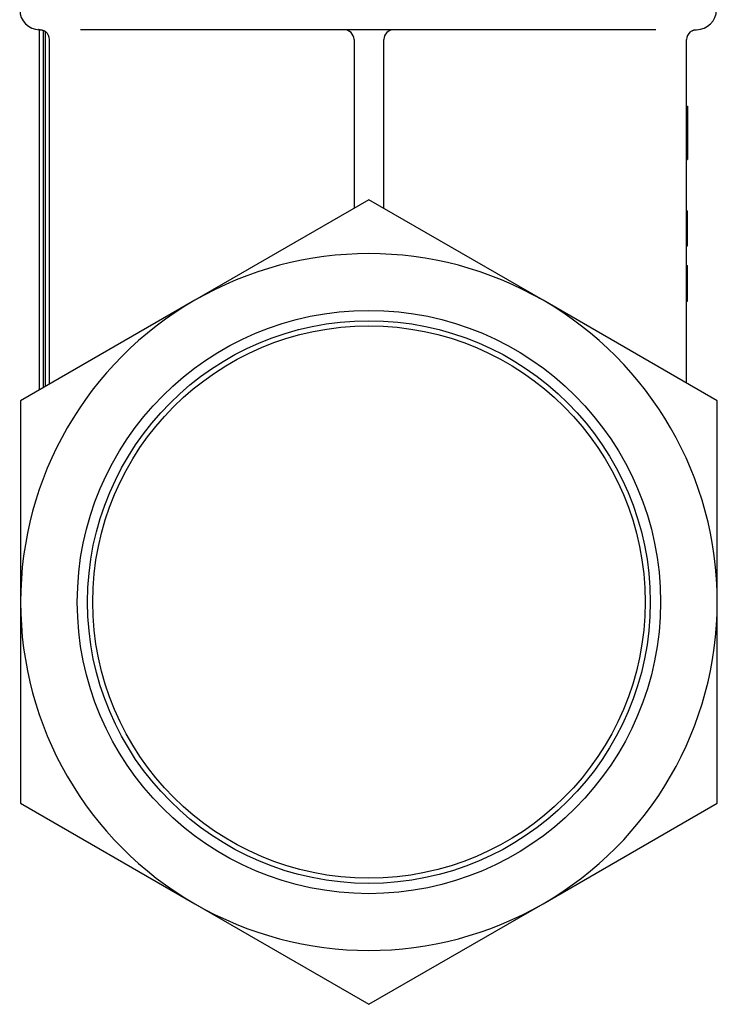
# Model space of a CAD drawing. Header units: millimetres. Extents: x 84 to 4102, y 9 to 486.
# Tile 10 of 15: x 424 to 494, y 168 to 267. Entities that reach past the tile are written whole.
import ezdxf

# ---------------------------------------------------------------- set-up
doc = ezdxf.new("R2010")
doc.units = ezdxf.units.MM
doc.layers.add('DETAIL', color=2, linetype='Continuous')

msp = doc.modelspace()

# ---------------------------------------------------------------- linework, layer by layer
at = {"layer": 'DETAIL'}
for p, q in [((426.179, 265.745), (426.133, 265.748)), ((426.245, 265.741), (426.152, 265.749)), ((426.245, 265.741), (426.179, 265.745)), ((426.245, 229.552), (426.245, 265.741)), ((426.245, 265.741), (426.246, 265.741)), ((426.646, 229.784), (426.646, 265.658)), ((426.846, 229.899), (426.846, 265.541)), ((488.144, 265.741), (430.348, 265.741)), ((427.246, 230.13), (427.246, 264.741)), ((457.834, 264.741), (457.834, 247.79)), ((460.834, 247.79), (460.834, 264.741)), ((491.246, 230.231), (491.246, 264.741)), ((491.246, 258.063), (491.346, 258.063)), ((491.346, 258.063), (491.346, 252.691)), ((491.246, 252.691), (491.346, 252.691)), ((459.334, 248.656), (441.834, 238.552)), ((476.834, 238.552), (459.334, 248.656)), ((491.246, 247.541), (491.346, 247.541)), ((491.346, 244.041), (491.346, 247.541)), ((491.246, 244.041), (491.346, 244.041)), ((491.246, 242.046), (491.346, 242.046)), ((491.346, 241.009), (491.346, 242.046)), ((491.246, 241.009), (491.346, 241.009)), ((491.246, 240.942), (491.346, 240.942)), ((491.346, 240.942), (491.346, 241.009)), ((491.346, 240.614), (491.346, 240.942)), ((491.346, 240.04), (491.346, 240.614)), ((491.346, 238.533), (491.346, 240.04)), ((441.834, 238.552), (424.334, 228.449)), ((494.334, 228.449), (476.834, 238.552)), ((491.246, 238.533), (491.346, 238.533)), ((491.246, 238.474), (491.346, 238.474)), ((491.346, 238.474), (491.346, 238.533)), ((424.334, 228.449), (424.334, 208.241)), ((494.334, 208.241), (494.334, 228.449)), ((424.334, 208.241), (424.334, 188.034)), ((494.334, 188.034), (494.334, 208.241)), ((424.334, 188.034), (441.834, 177.931)), ((476.834, 177.931), (494.334, 188.034)), ((441.834, 177.931), (459.334, 167.827)), ((459.334, 167.827), (476.834, 177.931))]:
    msp.add_line(p, q, dxfattribs=at)
at = {"layer": 'DETAIL', "flags": 128}
for points in [[(426.291, 265.74), (426.288, 265.741), (426.285, 265.741), (426.282, 265.741), (426.279, 265.741), (426.276, 265.741), (426.274, 265.741), (426.271, 265.741), (426.269, 265.741), (426.266, 265.741), (426.264, 265.741), (426.262, 265.741), (426.26, 265.741), (426.258, 265.741), (426.257, 265.741), (426.255, 265.741), (426.254, 265.741), (426.252, 265.741), (426.251, 265.741), (426.25, 265.741), (426.249, 265.741), (426.248, 265.741), (426.247, 265.741), (426.247, 265.741), (426.246, 265.741)], [(426.291, 265.74), (426.302, 265.74), (426.314, 265.739), (426.328, 265.738), (426.342, 265.737), (426.358, 265.735), (426.375, 265.733), (426.393, 265.731), (426.412, 265.728), (426.433, 265.724), (426.455, 265.72), (426.477, 265.714), (426.501, 265.708), (426.527, 265.701), (426.553, 265.693), (426.581, 265.684), (426.609, 265.674), (426.64, 265.663), (426.671, 265.65), (426.703, 265.635), (426.736, 265.618), (426.771, 265.599), (426.806, 265.577), (426.842, 265.551), (426.878, 265.522)], [(491.615, 265.517), (491.665, 265.555), (491.713, 265.588), (491.759, 265.615), (491.804, 265.639), (491.846, 265.658), (491.887, 265.675), (491.925, 265.689), (491.961, 265.7), (491.996, 265.71), (492.028, 265.718), (492.058, 265.724), (492.085, 265.729), (492.111, 265.733), (492.134, 265.735), (492.155, 265.737), (492.174, 265.739), (492.191, 265.74), (492.206, 265.741), (492.218, 265.742), (492.228, 265.743), (492.236, 265.743), (492.241, 265.744), (492.245, 265.744), (492.246, 265.744)]]:
    msp.add_lwpolyline(points, dxfattribs=at)
at = {"layer": 'DETAIL'}
for radius in [29.3, 28.265, 27.745]:
    msp.add_circle((459.334, 208.241), radius, dxfattribs=at)
for centre, radius, start, end in [((426.246, 267.741), 2, 180, 269.97078), ((492.246, 267.741), 2, 270, 0), ((426.246, 264.741), 1, 0, 50.88167), ((456.834, 264.741), 1, 0, 90), ((461.834, 264.741), 1, 90, 180), ((492.246, 264.741), 1, 129.11833, 180), ((459.334, 208.241), 35, 60, 120), ((459.334, 208.241), 35, 120, 180), ((459.334, 208.241), 35, 0, 60), ((459.334, 208.241), 35, 180, 240), ((459.334, 208.241), 35, 300, 0), ((459.334, 208.241), 35, 240, 300)]:
    msp.add_arc(centre, radius, start, end, dxfattribs=at)

doc.saveas('drawing.dxf')
